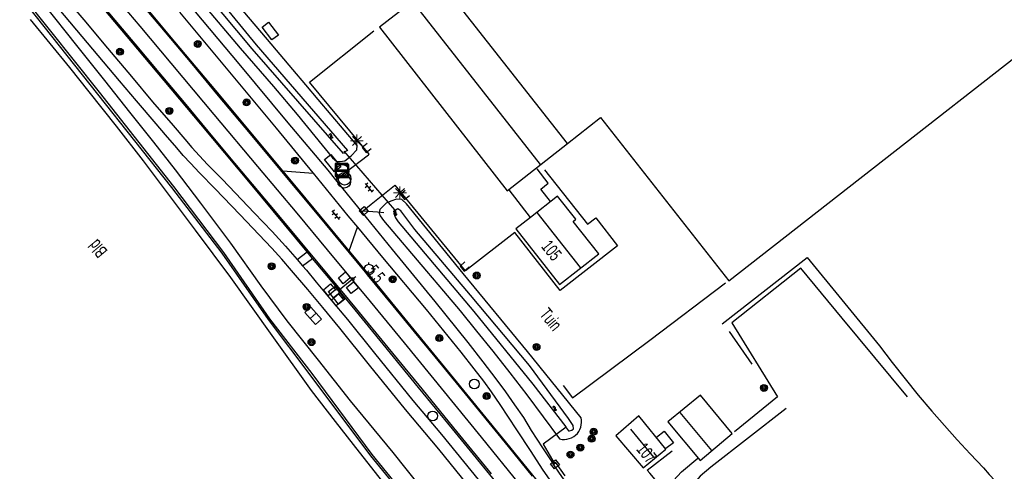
# Model space of a CAD drawing. Header units: metres. Extents: x 102180 to 103159, y 403888 to 405311.
# Tile 10 of 17: x 102436 to 102629, y 404712 to 404800. Entities that reach past the tile are written whole.
import ezdxf

# ---------------------------------------------------------------- set-up
doc = ezdxf.new("R2010")
doc.units = ezdxf.units.M
doc.layers.get('0').update_dxf_attribs({"linetype": 'CONTINUOUS'})
for name, color, linetype in [('2602', 126, 'CONTINUOUS'), ('4413', 7, 'CONTINUOUS'), ('4502', 1, 'CONTINUOUS'), ('4504', 7, 'CONTINUOUS'), ('4601', 172, 'CONTINUOUS'), ('B-AF-CULT-GD', 74, 'Hekwerk'), ('B-AF-HAAG-GD', 74, 'CONTINUOUS'), ('B-AF-RAST-GD', 47, 'Raster'), ('B-AS-HECT-GD', 9, 'CONTINUOUS'), ('B-BB-BORD-GD', 8, 'CONTINUOUS'), ('B-BP-BOOM-GD', 74, 'CONTINUOUS'), ('B-GB-BOUW-GD', 242, 'CONTINUOUS'), ('B-GB-NOKL-GD', 242, 'CONTINUOUS'), ('B-KL-GAS-GD', 8, 'CONTINUOUS'), ('B-MK-ASSTRP-GD', 121, 'CONTINUOUS'), ('B-MK-STRP-GD', 121, 'CONTINUOUS'), ('B-OB-KAST-GD', 8, 'CONTINUOUS'), ('B-OV-PAAL-GD', 63, 'CONTINUOUS'), ('B-TE-OND-GD', 8, 'CONTINUOUS'), ('B-TR-SLOO-GD', 142, 'CONTINUOUS'), ('B-VH-FPAD-GD', 13, 'CONTINUOUS'), ('B-VH-GOOT-GD', 13, 'CONTINUOUS'), ('B-VH-HFDR-GD', 13, 'CONTINUOUS'), ('B-VH-OVRG-GD', 13, 'CONTINUOUS'), ('B-VR-TELK-GD', 214, 'CONTINUOUS'), ('B-VR-TELLUS-GD', 214, 'CONTINUOUS'), ('B-WT-HDUIK-GD', 134, 'CONTINUOUS'), ('B-WT-KOLK-GD', 213, 'CONTINUOUS'), ('B-WT-WLIJN-GD', 134, 'CONTINUOUS'), ('L-AR-BLOCKS-GD', 8, 'CONTINUOUS'), ('L-AR-SYMB-GD', 8, 'CONTINUOUS')]:
    doc.layers.add(name, color=color, linetype=linetype)
doc.linetypes.add('Hekwerk', pattern='A,4,-1,[1,dgnlstyle.shx,S=0.004,R=0,X=0,Y=0],-1', length=6)
doc.linetypes.add('Raster', pattern='A,4,-1,[1,dgnlstyle.shx,S=0.004,R=0,X=0,Y=0],-1', length=6)

# ---------------------------------------------------------------- blocks, each defined once
blk = doc.blocks.new('2901')
for radius in [0.27, 0.18, 0.09]:
    blk.add_circle((0, 0), radius)
blk = doc.blocks.new('2601')
blk.add_line((0, -0.313), (0, 0.313))
at = {"flags": 128}
blk.add_lwpolyline([(0, -0.313), (-0.625, -0.313), (-0.625, 0.313), (0, 0.313), (0.625, 0.313), (0.625, -0.313)], close=True, dxfattribs=at)
blk = doc.blocks.new('2602', base_point=(101511.903016, 400365.503831))
at = {"layer": '2602'}
for points in [[(101511.903016, 400365.503831, 0), (101511.403016, 400366.003831, 0), (101509.603016, 400366.003831, 0), (101509.603016, 400367.503831, 0), (101511.403016, 400367.503831, 0), (101511.403016, 400366.003831, 0)], [(101515.653016, 400365.503831, 0), (101515.153016, 400366.003831, 0), (101513.353016, 400366.003831, 0), (101513.353016, 400367.503831, 0), (101515.153016, 400367.503831, 0), (101515.153016, 400366.003831, 0)], [(101511.903016, 400365.503831, 0), (101511.403016, 400365.00407, 0), (101511.403016, 400363.503831, 0), (101509.603016, 400363.503831, 0), (101509.603016, 400365.003831, 0), (101511.403016, 400365.00407, 0)], [(101516.128016, 400365.503831, 0), (101515.653016, 400365.503831, 0), (101511.903016, 400365.503831, 0)], [(101515.653016, 400365.503831, 0), (101515.153016, 400365.003831, 0), (101515.153016, 400363.503831, 0), (101513.353016, 400363.503831, 0), (101513.353016, 400365.003831, 0), (101515.153016, 400365.003831, 0)]]:
    blk.add_polyline3d(points, dxfattribs=at)
blk = doc.blocks.new('2401')
blk.add_circle((0.001, -0.001), 0.375)
blk = doc.blocks.new('3605')
at = {"flags": 128}
blk.add_lwpolyline([(-0.25, -0.25), (-0.25, 0.25), (0.25, 0.25), (0.25, -0.25)], close=True, dxfattribs=at)
blk = doc.blocks.new('WATER', base_point=(101547.899006, 400365.503831))
at = {"layer": '4601'}
for points in [[(101547.399006, 400365.653831, 0), (101547.461506, 400365.716331, 0), (101547.586506, 400365.778831, 0), (101547.711506, 400365.778831, 0), (101547.836506, 400365.716331, 0), (101547.899006, 400365.653831, 0), (101547.961506, 400365.591331, 0), (101548.086506, 400365.528831, 0), (101548.211506, 400365.528831, 0), (101548.336506, 400365.591331, 0), (101548.399006, 400365.653831, 0)], [(101547.399006, 400365.353831, 0), (101547.461506, 400365.416331, 0), (101547.586506, 400365.478831, 0), (101547.711506, 400365.478831, 0), (101547.836506, 400365.416331, 0), (101547.899006, 400365.353831, 0), (101547.961506, 400365.291331, 0), (101548.086506, 400365.228831, 0), (101548.211506, 400365.228831, 0), (101548.336506, 400365.291331, 0), (101548.399006, 400365.353831, 0)]]:
    blk.add_polyline3d(points, dxfattribs=at)
blk = doc.blocks.new('3301', base_point=(101511.903016, 400365.503831))
blk.add_circle((101511.903016, 400365.503831), 0.5)
blk = doc.blocks.new('OV6', base_point=(101511.903016, 400365.503831))
at = {"layer": '4413'}
for points in [[(101511.903016, 400365.503831, 0), (101512.215516, 400365.503831, 0)], [(101511.934266, 400365.503831, 0), (101511.934266, 400365.535081, 0)], [(101511.996766, 400365.503831, 0), (101511.996766, 400365.472581, 0)], [(101512.059266, 400365.503831, 0), (101512.059266, 400365.535081, 0)], [(101512.121766, 400365.503831, 0), (101512.121766, 400365.472581, 0)], [(101512.184266, 400365.503831, 0), (101512.184266, 400365.535081, 0)]]:
    blk.add_polyline3d(points, dxfattribs=at)
blk = doc.blocks.new('2701')
at = {"lineweight": 0}
for q in [(-0.353, 0.351), (0.001, 0.497), (0.355, 0.351), (-0.499, -0.003), (-0.352, -0.356), (0.501, -0.003), (0.001, -0.503), (0.355, -0.356)]:
    blk.add_line((0.001, -0.003), q, dxfattribs=at)
blk = doc.blocks.new('3604')
at = {"flags": 128}
blk.add_lwpolyline([(-0.25, 0.25), (-0.25, -0.25), (0.25, -0.25), (0.25, 0.25)], dxfattribs=at)
blk = doc.blocks.new('2810')
at = {"flags": 128}
blk.add_lwpolyline([(-0.625, -0.313), (-0.625, 0.313), (0.625, 0.313), (0.625, -0.313)], close=True, dxfattribs=at)
blk = doc.blocks.new('3302')
blk.add_line((-0.5, 0), (0.5, 0))
at = {"flags": 128}
blk.add_lwpolyline([(-0.5, -0.5), (0.5, -0.5), (0.5, 0.5), (-0.5, 0.5)], close=True, dxfattribs=at)
blk.add_circle((0, 0), 0.5)
blk = doc.blocks.new('2202')
for p, q in [((-0.35, 0.001), (-0.5, 0)), ((0, 0.35), (0, 0.5)), ((0.35, -0.001), (0.5, 0)), ((0, -0.35), (0, -0.5))]:
    blk.add_line(p, q)
blk.add_circle((0, 0), 0.35)

msp = doc.modelspace()

# ---------------------------------------------------------------- linework, layer by layer
at = {"layer": 'B-AF-CULT-GD'}
msp.add_lwpolyline([(102573.545933, 404741.01003), (102590.170041, 404753.94014), (102604.320183, 404736.686085), (102606.791168, 404733.427947), (102609.316915, 404730.214139), (102611.898914, 404727.043917), (102614.534929, 404723.919143), (102616.995111, 404721.099098), (102619.498879, 404718.318914), (102622.04586, 404715.578963), (102624.637172, 404712.878873), (102625.736877, 404711.553042), (102626.89507, 404710.27713), (102628.108025, 404709.053), (102629.373133, 404707.884003), (102630.688906, 404706.770887), (102631.958112, 404705.787038), (102633.266061, 404704.856833), (102634.612009, 404703.979899), (102635.991856, 404703.159963), (102637.404859, 404702.397023), (102650.675088, 404695.092102), (102682.096049, 404677.335878)], dxfattribs=at)
at = {"layer": 'B-AF-HAAG-GD'}
for points in [[(102542.501971, 404728.914012), (102544.344872, 404726.505985), (102559.436023, 404737.821181), (102574.257091, 404749.029835)], [(102579.428166, 404733.084102), (102575.039029, 404739.512091)]]:
    msp.add_lwpolyline(points, dxfattribs=at)
at = {"layer": 'B-AF-RAST-GD'}
for points in [[(102609.797105, 404726.698955), (102597.010046, 404742.126127), (102588.951871, 404751.893093), (102575.465947, 404741.214921), (102584.41782, 404726.710876), (102575.971097, 404719.889869)], [(102586.112082, 404724.414979), (102571.381166, 404712.964927), (102569.245085, 404711.20212), (102561.728939, 404702.364986), (102560.670957, 404700.77913), (102573.956087, 404684.698169), (102584.348902, 404671.784823)]]:
    msp.add_lwpolyline(points, dxfattribs=at)
at = {"layer": 'B-GB-BOUW-GD'}
for points in [[(102543.365121, 404776.217004), (102518.336013, 404808.083137), (102506.596133, 404798.968842), (102531.582027, 404766.984989), (102543.365121, 404776.217004), (102549.822166, 404781.331082), (102574.849039, 404749.404972), (102663.277, 404818.541144), (102591.054052, 404910.81882), (102571.704149, 404935.412069), (102483.323872, 404866.19096), (102498.493999, 404846.893956), (102511.130184, 404830.789899), (102498.403847, 404821.060186), (102512.162834, 404803.47607)], [(102540.020183, 404764.866044), (102538.119912, 404767.329951), (102539.570913, 404768.46989), (102537.399068, 404771.29217)], [(102536.174938, 404761.752074), (102536.146253, 404761.788954), (102531.940028, 404767.189135)], [(102560.767069, 404718.850141), (102562.237069, 404720.013921), (102564.085185, 404717.729946), (102562.582031, 404716.616829)]]:
    msp.add_lwpolyline(points, dxfattribs=at)
for points in [[(102533.265859, 404759.535899), (102541.768089, 404748.67407), (102549.461186, 404754.649063), (102544.484943, 404760.973116), (102544.985995, 404761.423876), (102541.429832, 404765.921046), (102536.146253, 404761.788954)], [(102562.953815, 404721.85496), (102569.283083, 404714.306031), (102575.509161, 404719.563161), (102569.363922, 404727.069994)], [(102562.57309, 404716.480856), (102557.314843, 404722.98782), (102552.802026, 404719.12991), (102558.109075, 404712.837895)]]:
    msp.add_lwpolyline(points, close=True, dxfattribs=at)
at = {"layer": 'B-GB-NOKL-GD'}
for points in [[(102513.154879, 404803.85903), (102538.036093, 404772.160162)], [(102537.380069, 404762.724002), (102545.849889, 404751.970952)], [(102565.307081, 404723.687057), (102571.521982, 404716.258829)], [(102560.201943, 404714.918097), (102555.709988, 404720.421095)]]:
    msp.add_lwpolyline(points, dxfattribs=at)
at = {"layer": 'B-MK-ASSTRP-GD'}
msp.add_lwpolyline([(102534.069771, 404709.616314), (102526.559367, 404718.844676), (102511.530275, 404737.294647), (102503.962655, 404746.485685), (102501.622728, 404749.287586), (102496.483832, 404755.441059), (102490.502627, 404762.595093), (102482.816386, 404771.747352), (102474.295138, 404781.914102), (102459.85657, 404799.15765), (102452.122411, 404808.325718)], dxfattribs=at)
at = {"layer": 'B-MK-STRP-GD'}
for points in [[(102457.405783, 404806.722146), (102463.700538, 404799.225975), (102469.921052, 404791.7923), (102475.103492, 404785.580525), (102480.284556, 404779.380232), (102486.479399, 404771.956157), (102494.415382, 404762.403857), (102503.786416, 404751.094527), (102504.224962, 404750.565273), (102509.22749, 404744.496535), (102513.399668, 404739.417997), (102517.436404, 404734.525332), (102522.167017, 404728.750485), (102531.766214, 404717.028577), (102536.469706, 404711.237949)], [(102453.173081, 404802.440011), (102458.815169, 404795.701989), (102463.507757, 404790.082186), (102468.450175, 404784.233472), (102473.095799, 404778.642427), (102477.254361, 404773.656199), (102481.760623, 404768.309495), (102486.24684, 404762.92059), (102491.035903, 404757.144844), (102496.529038, 404750.537969), (102499.230301, 404747.289619), (102502.029927, 404743.922985), (102508.260021, 404736.359699), (102514.277318, 404729.020819), (102521.694709, 404719.962943), (102528.466587, 404711.657275)]]:
    msp.add_lwpolyline(points, dxfattribs=at)
at = {"layer": 'B-TR-SLOO-GD'}
for points in [[(102517.004, 404700.47), (102517.266, 404700.642), (102505.195, 404715.429), (102493.448, 404731.292), (102485.196, 404741.941), (102476.192, 404754.913), (102466.437, 404767.814), (102451.887, 404786.255), (102432.296, 404810.831), (102409.762, 404837.612), (102381.454, 404870.969), (102338.531, 404922.041), (102337.93, 404921.465)], [(102517.004, 404700.47), (102504.922, 404715.169), (102493.092, 404731.031), (102484.944, 404741.834), (102475.858, 404754.771), (102466.061, 404767.61), (102451.597, 404785.886), (102432.012, 404810.502), (102409.277, 404837.224), (102381.133, 404870.39), (102337.93, 404921.465)], [(102472.938135, 404802.460184), (102479.389965, 404794.888159), (102485.883891, 404787.354131), (102490.514055, 404781.879072), (102497.428939, 404773.454328), (102498.30997, 404772.714486), (102498.929858, 404772.684311), (102499.843299, 404772.826989), (102501.060351, 404773.819407), (102502.192095, 404774.992501), (102502.283817, 404775.810083), (102494.646892, 404784.820934), (102492.25302, 404787.677114), (102489.707902, 404790.713971), (102484.707817, 404796.555971), (102475.088, 404807.978084)], [(102539.465374, 404670.241454), (102540.673598, 404671.004002), (102541.6269, 404672.275071), (102541.839614, 404673.659761), (102541.725248, 404675.379728), (102541.131064, 404677.142163), (102540.131569, 404679.084529), (102537.382304, 404682.340805), (102525.103375, 404696.381797), (102517.453491, 404705.647712), (102509.277969, 404715.851654), (102500.953436, 404725.971405), (102494.721025, 404733.899568), (102488.585844, 404741.599371), (102483.484804, 404748.393183), (102477.594375, 404756.731873), (102471.728906, 404764.572864), (102466.730311, 404771.07126), (102462.496146, 404776.498635), (102457.803398, 404782.386457), (102452.973187, 404788.514932), (102447.49254, 404795.35531), (102441.137939, 404803.328921)], [(102438.352167, 404800.441076), (102442.207843, 404795.762112), (102446.034833, 404791.06005), (102449.833885, 404786.334892), (102455.155089, 404779.617076), (102460.418924, 404772.854184), (102465.533003, 404766.100978), (102470.609083, 404759.320949), (102474.054977, 404754.674022), (102477.482989, 404750.015174), (102485.579908, 404738.676881), (102493.277102, 404727.992003), (102497.928127, 404721.926858), (102502.623111, 404715.895985), (102507.192179, 404710.113962)]]:
    msp.add_lwpolyline(points, dxfattribs=at)
for points in [[(102457.010827, 404826.703367), (102482.55074, 404795.506847), (102500.377411, 404774.887055), (102499.862034, 404774.57249), (102499.564736, 404774.286791), (102481.72292, 404794.733648), (102455.755213, 404825.903299), (102456.340182, 404826.417032)], [(102541.822105, 404718.48916), (102542.29112, 404718.404968), (102542.767957, 404718.387087), (102543.242931, 404718.435143), (102543.705985, 404718.548019), (102544.148922, 404718.723108), (102544.563919, 404718.958919), (102544.942036, 404719.249119), (102545.27694, 404719.588866), (102545.561179, 404719.971825), (102545.779854, 404720.370059), (102545.944884, 404720.792879), (102546.052918, 404721.232836), (102546.100974, 404721.685086), (102546.090916, 404722.138827), (102546.020135, 404722.586979), (102535.525992, 404735.603889), (102522.991881, 404750.798975), (102511.878967, 404764.448066), (102510.984152, 404765.297433), (102509.95411, 404765.355547), (102508.834287, 404764.980038), (102507.950276, 404764.572119), (102506.694108, 404763.30999), (102506.583094, 404762.642418), (102506.776809, 404762.095546), (102507.376209, 404761.208926), (102515.79611, 404751.259049), (102519.094109, 404747.398158), (102522.354111, 404743.504857), (102525.576114, 404739.579891), (102528.757885, 404735.622888), (102532.090902, 404731.390958), (102535.379961, 404727.125128), (102538.623944, 404722.823908)]]:
    msp.add_lwpolyline(points, close=True, dxfattribs=at)
at = {"layer": 'B-VH-FPAD-GD'}
for points in [[(102523.758466, 404709.650112), (102518.188263, 404716.482713), (102511.705578, 404724.244869), (102504.670188, 404732.915546), (102498.837171, 404740.152637), (102495.515185, 404744.187047), (102492.597267, 404747.730734), (102489.451954, 404751.395447), (102487.5339, 404753.644907), (102485.596663, 404755.763892), (102479.345794, 404762.374467), (102474.523812, 404767.363204), (102471.455523, 404770.508696), (102469.684117, 404772.391047), (102468.286235, 404773.879304), (102467.007839, 404775.36669), (102464.814975, 404777.943109), (102462.999455, 404780.062604), (102459.158551, 404784.569094), (102455.806617, 404788.500046), (102437.768892, 404809.968921)], [(102444.181256, 404805.913574), (102448.844326, 404800.41205), (102453.494946, 404794.85409), (102458.15522, 404789.318072), (102462.294398, 404784.366347), (102466.289019, 404779.740276), (102468.548821, 404777.103813), (102469.976113, 404775.451354), (102471.418699, 404773.809512), (102473.035835, 404772.142516), (102475.848343, 404769.241452), (102478.4961, 404766.555337), (102482.142836, 404762.690918), (102485.636039, 404759.004393), (102488.262785, 404756.169718), (102490.530472, 404753.567257), (102491.60046, 404752.33931), (102492.337152, 404751.493862), (102494.273651, 404749.138996), (102497.204579, 404745.597896), (102500.341221, 404741.808258), (102505.660017, 404735.250807), (102513.151468, 404726.01869), (102518.713307, 404719.340114), (102524.456698, 404712.323021), (102530.471845, 404704.931467)], [(102467.518097, 404801.929276), (102486.448752, 404779.247551), (102493.601601, 404770.477867), (102493.639479, 404770.431428), (102500.44736, 404762.084689), (102502.290501, 404759.873014), (102507.217976, 404753.960296), (102515.708258, 404743.772391), (102522.512523, 404735.44779), (102525.056287, 404732.192271), (102526.953614, 404729.778774), (102528.411212, 404727.730934), (102530.13084, 404725.253228), (102531.777761, 404722.772627), (102533.406928, 404720.287467), (102536.159164, 404716.037094), (102538.405244, 404712.566899), (102539.892087, 404710.419486)], [(102469.231663, 404803.620599), (102479.125777, 404791.780107), (102488.701377, 404780.298285), (102496.4916, 404771.024726), (102498.035208, 404769.122222), (102503.15443, 404762.812762), (102509.077177, 404755.512954), (102517.458044, 404745.371057), (102523.909105, 404737.313452), (102526.819809, 404733.560491), (102529.376675, 404730.210114), (102531.209124, 404727.691972), (102532.99566, 404725.169548), (102534.746038, 404722.680214), (102536.274054, 404720.15231), (102538.496653, 404716.758196), (102540.536814, 404713.633541), (102540.966219, 404713.929761), (102542.853891, 404711.259438)]]:
    msp.add_lwpolyline(points, dxfattribs=at)
at = {"layer": 'B-VH-GOOT-GD'}
msp.add_lwpolyline([(102551.234721, 404699.043136), (102548.889937, 404702.033743), (102547.172821, 404704.286586), (102545.570259, 404706.429024), (102543.680531, 404709.135916), (102541.796657, 404711.779938), (102540.536814, 404713.633541)], dxfattribs=at)
at = {"layer": 'B-VH-HFDR-GD'}
for points in [[(102529.939153, 404709.380512), (102520.852403, 404720.47426), (102514.249141, 404728.533844), (102501.870258, 404743.700808), (102499.042304, 404747.132619), (102498.709374, 404747.536641), (102496.007685, 404750.815225), (102493.556512, 404753.76807), (102492.503103, 404755.037076), (102481.413579, 404768.396251), (102471.714226, 404780.031197), (102461.809203, 404791.778137), (102446.930192, 404809.534607)], [(102544.521801, 404701.657233), (102530.638187, 404718.735923), (102520.506932, 404731.12185), (102511.611152, 404741.96521), (102504.141248, 404751.122934), (102504.009902, 404751.281165), (102500.691083, 404755.279322), (102491.052139, 404766.891287), (102487.754096, 404770.858999), (102482.544324, 404777.126619), (102474.616941, 404786.615768), (102466.630858, 404796.105921), (102460.419369, 404803.556169)]]:
    msp.add_lwpolyline(points, dxfattribs=at)
at = {"layer": 'B-VH-OVRG-GD'}
for points in [[(102504.45004, 404774.020539), (102504.599196, 404774.134433), (102492.942905, 404788.250162), (102505.500898, 404798.226019)], [(102499.852257, 404770.509706), (102504.45004, 404774.020539)], [(102538.879126, 404771.058967), (102547.278166, 404760.479142), (102548.900902, 404761.680176), (102553.155929, 404756.247957), (102541.924923, 404747.477134), (102533.050164, 404758.837034), (102523.434818, 404751.37416), (102509.693881, 404768.086221), (102509.55571, 404767.974799)], [(102487.754096, 404770.858999), (102493.639479, 404770.431428)], [(102498.035208, 404769.122222), (102499.852257, 404770.509706)], [(102509.55571, 404767.974799), (102504.977017, 404764.282509)], [(102504.977017, 404764.282509), (102503.15443, 404762.812762)], [(102500.691083, 404755.279322), (102502.290501, 404759.873014)], [(102490.530472, 404753.567257), (102492.503103, 404755.037076)], [(102491.60046, 404752.33931), (102493.556512, 404753.76807)], [(102555.163501, 404702.282643), (102555.740908, 404702.912976), (102560.802087, 404710.198899), (102559.409946, 404711.798911), (102558.908149, 404712.419917), (102563.818827, 404716.166814)], [(102557.018644, 404700.052772), (102561.255827, 404705.453997), (102561.686098, 404706.482177), (102562.178954, 404707.480927), (102562.732905, 404708.448012), (102563.372165, 404709.415843), (102564.072892, 404710.340087), (102564.832106, 404711.217021), (102565.646082, 404712.042918), (102568.852067, 404714.709108)]]:
    msp.add_lwpolyline(points, dxfattribs=at)
at = {"layer": 'B-WT-HDUIK-GD'}
for points in [[(102499.674171, 404774.744024), (102509.539112, 404763.258954)], [(102507.449969, 404762.668868), (102506.211444, 404762.782533), (102503.536924, 404763.027986)], [(102543.07194, 404720.780958), (102538.619101, 404717.450176), (102540.911269, 404713.535737)]]:
    msp.add_lwpolyline(points, dxfattribs=at)
at = {"layer": 'B-WT-WLIJN-GD'}
msp.add_lwpolyline([(102513.538956, 404759.454315), (102510.806829, 404763.058161), (102510.208547, 404763.474648), (102509.497389, 404762.998556), (102509.391963, 404762.572755), (102509.753689, 404761.714076), (102510.278955, 404760.92953), (102525.059044, 404743.410234), (102536.559388, 404729.19937), (102543.048471, 404720.830877), (102543.188169, 404720.569362), (102543.581933, 404720.086937), (102543.753668, 404720.095505), (102544.203684, 404720.219185), (102544.546783, 404720.449035), (102544.488296, 404721.11996), (102543.569267, 404722.493102), (102535.938754, 404732.8319), (102524.43096, 404746.576359)], close=True, dxfattribs=at)

# ---------------------------------------------------------------- block references
at = {"layer": 'B-AS-HECT-GD', "xscale": 2.5, "yscale": 2.5, "zscale": 2.5}
msp.add_blockref('2202', (102504.565105, 404751.744826), dxfattribs=at)
at = {"layer": 'B-BB-BORD-GD', "xscale": 2.5, "yscale": 2.5, "zscale": 2.5}
for p in [(102525.148255, 404729.237324), (102517.00344, 404722.986884)]:
    msp.add_blockref('2401', p, dxfattribs=at)
at = {"layer": 'B-BP-BOOM-GD', "xscale": 2.5, "yscale": 2.5, "zscale": 2.5}
for p in [(102471.116841, 404795.684998), (102455.90797, 404794.159119), (102480.637938, 404784.265866), (102465.557962, 404782.602151), (102490.12886, 404772.907828), (102485.535949, 404752.249976), (102509.213149, 404749.689956), (102525.624171, 404750.435014), (102492.388993, 404744.293873), (102518.296152, 404738.213082), (102493.331119, 404737.405066), (102537.299976, 404736.464058), (102581.73114, 404728.468095), (102527.550146, 404726.868828), (102548.057124, 404718.543177), (102548.456848, 404719.901045), (102545.864045, 404716.810172), (102543.939933, 404715.441872)]:
    msp.add_blockref('2901', p, dxfattribs=at)
at = {"layer": 'B-KL-GAS-GD', "xscale": 2.5, "yscale": 2.5, "zscale": 2.5}
for name, p in [('3302', (102499.189883, 404771.105905)), ('3302', (102499.389931, 404770.85184)), ('3301', (102499.724835, 404768.769031)), ('3301', (102499.797851, 404769.346823))]:
    msp.add_blockref(name, p, dxfattribs=at)
at = {"layer": 'B-OB-KAST-GD', "xscale": 2.5, "yscale": 2.5, "zscale": 2.5}
for p, rotation in [((102485.284865, 404798.198079), 127.259484), ((102497.461721, 404772.38517), 128.556468)]:
    msp.add_blockref('2810', p, dxfattribs=dict(at, rotation=rotation))
at = {"layer": 'B-OV-PAAL-GD', "xscale": 2.5, "yscale": 2.5, "zscale": 2.5}
for p in [(102502.206996, 404776.747112), (102510.617956, 404766.588991)]:
    msp.add_blockref('2701', p, dxfattribs=at)
at = {"layer": 'B-VR-TELK-GD', "xscale": 2.5, "yscale": 2.5, "zscale": 2.5}
for p, rotation in [((102498.24772, 404746.568177), 128.383159), ((102493.646535, 404742.565929), 311.136045)]:
    msp.add_blockref('2601', p, dxfattribs=dict(at, rotation=rotation))
at = {"layer": 'B-VR-TELLUS-GD', "rotation": 39.037933}
msp.add_blockref('2602', (102498.709374, 404747.536641), dxfattribs=at)
at = {"layer": 'B-WT-KOLK-GD', "xscale": 2.5, "yscale": 2.5, "zscale": 2.5}
for name, p, rotation in [('3604', (102504.105031, 404775.366147), 309.119739), ('3604', (102511.579826, 404766.156857), 309.42304), ('3605', (102503.546983, 404763.032084), 131.703), ('3604', (102523.232162, 404752.197077), 312.025291), ('3605', (102540.911269, 404713.535737), 307.557538)]:
    msp.add_blockref(name, p, dxfattribs=dict(at, rotation=rotation))
at = {"layer": 'L-AR-BLOCKS-GD', "yscale": 0.8}
for p, rotation in [((102497.142091, 404777.717178), 311.236681), ((102509.685889, 404762.693827), 309.5389890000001), ((102540.836021, 404724.470859), 309.5389890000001)]:
    msp.add_blockref('WATER', p, dxfattribs=dict(at, rotation=rotation))
at = {"layer": 'L-AR-SYMB-GD', "xscale": 7, "yscale": 16, "zscale": 7, "rotation": 309.547377}
for p in [(102503.815949, 404768.399854), (102497.319042, 404763.090943)]:
    msp.add_blockref('OV6', p, dxfattribs=at)

# ---------------------------------------------------------------- texts
at = {"layer": '4502', "width": 0.68}
msp.add_text('105', height=2.5, rotation=308.79122, dxfattribs=at).set_placement((102538.09905, 404756.031145))
at = {"layer": '4504', "width": 0.68}
msp.add_text('5.5', height=2.5, rotation=309.451911, dxfattribs=at).set_placement((102503.962353, 404751.177465))
at = {"layer": 'B-TE-OND-GD', "width": 0.68}
for s, rotation, p in [('Bld', 130.008307, (102453.603506, 404755.244364)), ('Tuin', 309.242928, (102537.742913, 404742.786993)), ('107', 309.057126, (102556.683034, 404716.421996))]:
    msp.add_text(s, height=2.5, rotation=rotation, dxfattribs=at).set_placement(p)

doc.saveas('drawing.dxf')
